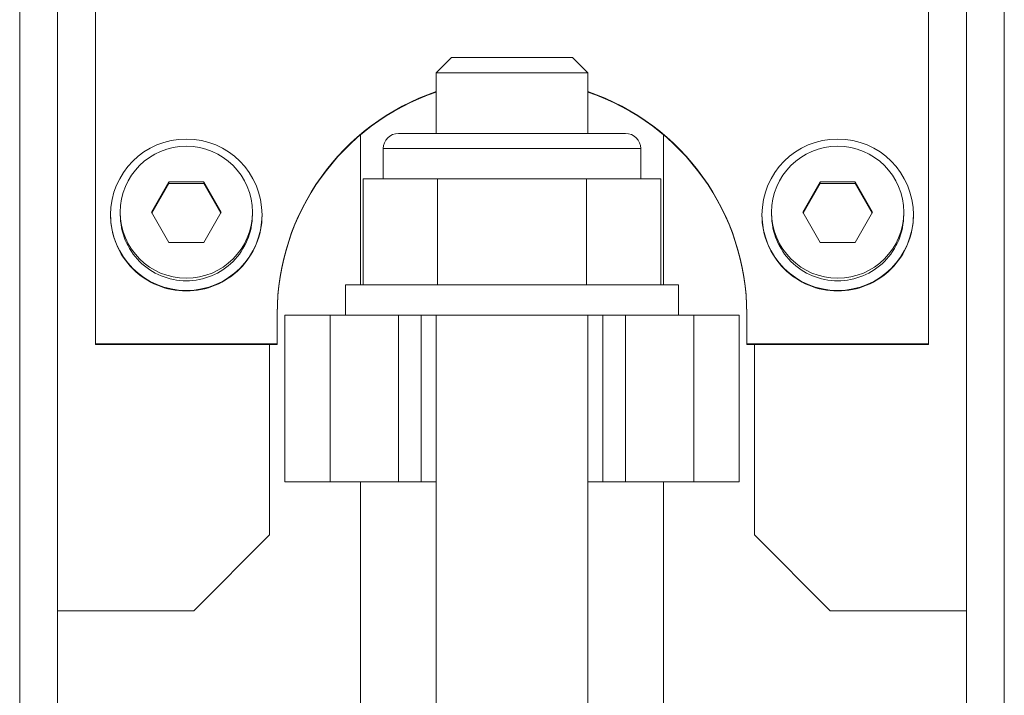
# Model space of a CAD drawing. Header units: millimetres. Extents: x -0.146 to 0.22, y 0.023 to 0.764.
# Tile 3 of 4: x 0.137 to 0.202, y 0.378 to 0.422. Entities that reach past the tile are written whole.
import ezdxf

# ---------------------------------------------------------------- set-up
doc = ezdxf.new("R2010")
doc.units = ezdxf.units.MM

msp = doc.modelspace()

# ---------------------------------------------------------------- linework, layer by layer
at = {"color": 7, "linetype": 'Continuous', "lineweight": 15}
for p, q in [((0.1367046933, 0.3595173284), (0.1367046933, 0.5272530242)), ((0.1391975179, 0.5272530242), (0.1392046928, 0.3832530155)), ((0.1992046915, 0.3832530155), (0.1992118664, 0.5272530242)), ((0.2017046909, 0.5272530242), (0.2017046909, 0.3595173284)), ((0.1417046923, 0.4008573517), (0.1417046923, 0.5232889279)), ((0.196704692, 0.5232889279), (0.196704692, 0.4008573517)), ((0.1652046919, 0.4197530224), (0.1642046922, 0.4187530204)), ((0.1652046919, 0.4197530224), (0.1732046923, 0.4197530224)), ((0.174204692, 0.4187530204), (0.1732046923, 0.4197530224)), ((0.1642046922, 0.4187530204), (0.1642046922, 0.4147530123)), ((0.174204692, 0.4187530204), (0.1642046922, 0.4187530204)), ((0.174204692, 0.4147530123), (0.174204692, 0.4187530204)), ((0.1617046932, 0.4147530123), (0.176704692, 0.4147530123)), ((0.1592046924, 0.4146589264), (0.1592046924, 0.4047530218)), ((0.1792046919, 0.4047530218), (0.1792046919, 0.4146589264)), ((0.1607046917, 0.4137530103), (0.1607046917, 0.4117530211)), ((0.1777046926, 0.4117530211), (0.1777046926, 0.4137530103)), ((0.1453952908, 0.409553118), (0.1465499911, 0.4115520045)), ((0.1465499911, 0.4115520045), (0.1488593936, 0.4115520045)), ((0.1465499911, 0.4114483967), (0.1465499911, 0.4115520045)), ((0.1488593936, 0.4115520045), (0.1500140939, 0.409553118)), ((0.1488593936, 0.4114483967), (0.1488593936, 0.4115520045)), ((0.1593897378, 0.4117530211), (0.1593897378, 0.4047530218)), ((0.1618434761, 0.4117530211), (0.1593897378, 0.4117530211)), ((0.164297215, 0.4117530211), (0.1618434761, 0.4117530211)), ((0.164297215, 0.4117530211), (0.164297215, 0.4047530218)), ((0.1692046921, 0.4117530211), (0.164297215, 0.4117530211)), ((0.1741121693, 0.4117530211), (0.1692046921, 0.4117530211)), ((0.1741121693, 0.4117530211), (0.1741121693, 0.4047530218)), ((0.1765659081, 0.4117530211), (0.1741121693, 0.4117530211)), ((0.1790196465, 0.4117530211), (0.1765659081, 0.4117530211)), ((0.1790196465, 0.4117530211), (0.1790196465, 0.4047530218)), ((0.1883952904, 0.409553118), (0.1895499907, 0.4115520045)), ((0.1895499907, 0.4115520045), (0.1918593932, 0.4115520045)), ((0.1895499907, 0.4114483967), (0.1895499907, 0.4115520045)), ((0.1918593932, 0.4115520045), (0.1930140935, 0.409553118)), ((0.1918593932, 0.4114483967), (0.1918593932, 0.4115520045)), ((0.1454252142, 0.4095013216), (0.1465499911, 0.4114483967)), ((0.1465499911, 0.4114483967), (0.1488593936, 0.4114483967)), ((0.1488593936, 0.4114483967), (0.1499841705, 0.4095013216)), ((0.1884252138, 0.4095013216), (0.1895499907, 0.4114483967)), ((0.1895499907, 0.4114483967), (0.1918593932, 0.4114483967)), ((0.1918593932, 0.4114483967), (0.1929841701, 0.4095013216)), ((0.1433446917, 0.409553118), (0.1433446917, 0.4093860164)), ((0.1465499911, 0.4075542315), (0.1453952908, 0.409553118)), ((0.1500140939, 0.409553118), (0.1488593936, 0.4075542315)), ((0.1520646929, 0.4093860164), (0.1520646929, 0.409553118)), ((0.1863446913, 0.409553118), (0.1863446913, 0.4093860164)), ((0.1895499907, 0.4075542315), (0.1883952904, 0.409553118)), ((0.1930140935, 0.409553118), (0.1918593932, 0.4075542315)), ((0.1950646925, 0.4093860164), (0.1950646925, 0.409553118)), ((0.1427046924, 0.4093860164), (0.1427046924, 0.409352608)), ((0.1527046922, 0.409352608), (0.1527046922, 0.4093860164)), ((0.185704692, 0.4093860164), (0.185704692, 0.409352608)), ((0.1957046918, 0.409352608), (0.1957046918, 0.4093860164)), ((0.1488593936, 0.4075542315), (0.1465499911, 0.4075542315)), ((0.1918593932, 0.4075542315), (0.1895499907, 0.4075542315)), ((0.1582046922, 0.4047530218), (0.1582046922, 0.4027530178)), ((0.1802046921, 0.4047530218), (0.1582046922, 0.4047530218)), ((0.1802046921, 0.4027530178), (0.1802046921, 0.4047530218)), ((0.1537046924, 0.4028562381), (0.1537046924, 0.4008573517)), ((0.1542046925, 0.4027530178), (0.1542046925, 0.3917530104)), ((0.1542046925, 0.4027530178), (0.157204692, 0.4027530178)), ((0.157204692, 0.4027530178), (0.157204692, 0.3917530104)), ((0.157204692, 0.4027530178), (0.1617046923, 0.4027530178)), ((0.1617046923, 0.4027530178), (0.1617046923, 0.3917530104)), ((0.1617046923, 0.4027530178), (0.1632046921, 0.4027530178)), ((0.1632046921, 0.4027530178), (0.1632046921, 0.3917530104)), ((0.1752046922, 0.4027530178), (0.1632046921, 0.4027530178)), ((0.1642046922, 0.4027530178), (0.1642046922, 0.3767530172)), ((0.174204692, 0.3767530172), (0.174204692, 0.4027530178)), ((0.1752046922, 0.4027530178), (0.1752046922, 0.3917530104)), ((0.1752046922, 0.4027530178), (0.176704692, 0.4027530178)), ((0.176704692, 0.4027530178), (0.176704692, 0.3917530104)), ((0.176704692, 0.4027530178), (0.1812046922, 0.4027530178)), ((0.1812046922, 0.4027530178), (0.1812046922, 0.3917530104)), ((0.1812046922, 0.4027530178), (0.1842046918, 0.4027530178)), ((0.1842046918, 0.4027530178), (0.1842046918, 0.3917530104)), ((0.1847046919, 0.4008573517), (0.1847046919, 0.4028562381)), ((0.1417046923, 0.4008573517), (0.1417046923, 0.4008239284)), ((0.1537046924, 0.4008573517), (0.1417046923, 0.4008573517)), ((0.1532046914, 0.4008239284), (0.1417046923, 0.4008239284)), ((0.1537046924, 0.4008239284), (0.1532046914, 0.4008239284)), ((0.1532046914, 0.3882530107), (0.1532046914, 0.4008239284)), ((0.1537046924, 0.4008573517), (0.1537046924, 0.4008239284)), ((0.196704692, 0.4008573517), (0.1847046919, 0.4008573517)), ((0.1847046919, 0.4008573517), (0.1847046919, 0.4008239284)), ((0.1852046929, 0.4008239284), (0.1847046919, 0.4008239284)), ((0.196704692, 0.4008239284), (0.1852046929, 0.4008239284)), ((0.1852046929, 0.3882530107), (0.1852046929, 0.4008239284)), ((0.196704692, 0.4008573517), (0.196704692, 0.4008239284)), ((0.1542046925, 0.3917530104), (0.157204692, 0.3917530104)), ((0.157204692, 0.3917530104), (0.1617046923, 0.3917530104)), ((0.1592046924, 0.3917530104), (0.1592046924, 0.3767530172)), ((0.1617046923, 0.3917530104), (0.1632046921, 0.3917530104)), ((0.1632046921, 0.3917530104), (0.1642046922, 0.3917530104)), ((0.174204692, 0.3917530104), (0.1752046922, 0.3917530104)), ((0.1752046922, 0.3917530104), (0.176704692, 0.3917530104)), ((0.176704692, 0.3917530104), (0.1812046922, 0.3917530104)), ((0.1792046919, 0.3917530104), (0.1792046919, 0.3767530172)), ((0.1812046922, 0.3917530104), (0.1842046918, 0.3917530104)), ((0.1482046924, 0.3832530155), (0.1532046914, 0.3882530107)), ((0.1852046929, 0.3882530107), (0.1902046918, 0.3832530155)), ((0.1392046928, 0.3832530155), (0.1392046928, 0.3767530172)), ((0.1482046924, 0.3832530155), (0.1392046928, 0.3832530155)), ((0.1902046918, 0.3832530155), (0.1992046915, 0.3832530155)), ((0.1992046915, 0.3832530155), (0.1992046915, 0.3767530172))]:
    msp.add_line(p, q, dxfattribs=at)
at = {"color": 8, "linetype": 'Continuous', "lineweight": 15}
msp.add_line((0.1777046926, 0.4137530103), (0.1607046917, 0.4137530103), dxfattribs=at)
at = {"color": 7, "linetype": 'Continuous', "lineweight": 15}
for centre, radius in [((0.1477042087, 0.4093840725), 0.0049991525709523), ((0.1907042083, 0.4093840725), 0.0049991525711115), ((0.1477042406, 0.4095513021), 0.0043593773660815), ((0.1907042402, 0.4095513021), 0.0043593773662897)]:
    msp.add_circle(centre, radius, dxfattribs=at)
for centre, radius, start, end in [((0.1691968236, 0.4028536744), 0.0154921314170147, 108.798237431, 179.9905182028), ((0.1691968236, 0.4028202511), 0.0154921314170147, 108.798237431, 179.9905182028), ((0.1692125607, 0.4028536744), 0.0154921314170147, 0.0094817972, 71.201762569), ((0.1692125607, 0.4028202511), 0.0154921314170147, 0.0094817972, 71.201762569), ((0.1617046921, 0.4137530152), 0.001, 90, 180), ((0.1767046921, 0.4137530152), 0.001, 0, 90), ((0.1477032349, 0.4093539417), 0.0049985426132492, 180.0152873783, 270.0166953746), ((0.147703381, 0.4093871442), 0.004358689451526, 180.014824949, 270.0172250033), ((0.1477060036, 0.4093871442), 0.0043586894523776, 269.9827505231, 359.9851750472), ((0.1477061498, 0.4093539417), 0.0049985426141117, 269.9832832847, 359.9847126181), ((0.1907032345, 0.4093539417), 0.0049985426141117, 180.0152873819, 270.0167167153), ((0.1907033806, 0.4093871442), 0.0043586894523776, 180.0148249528, 270.0172494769), ((0.1907060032, 0.4093871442), 0.004358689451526, 269.9827749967, 359.985175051), ((0.1907061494, 0.4093539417), 0.0049985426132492, 269.9833046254, 359.9847126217)]:
    msp.add_arc(centre, radius, start, end, dxfattribs=at)

doc.saveas('drawing.dxf')
